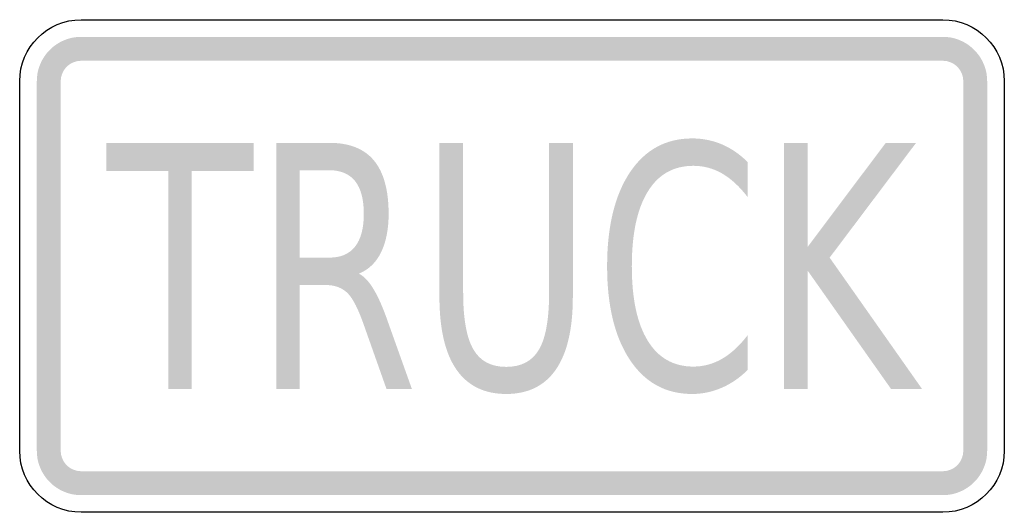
# Model space of a CAD drawing. Header units: inches. Extents: x -0.5 to 0.5, y -0.25 to 0.25.
import ezdxf

# ---------------------------------------------------------------- set-up
doc = ezdxf.new("R2010")
doc.units = ezdxf.units.IN
doc.header["$MEASUREMENT"] = 0

msp = doc.modelspace()

# ---------------------------------------------------------------- hatches: boundary and pattern name
for points in [[(-0.4375, 0.2326), (-0.4419, 0.2324), (-0.4463, 0.2318), (-0.4506, 0.2307), (-0.4548, 0.2292), (-0.4588, 0.2273), (-0.4626, 0.225), (-0.4661, 0.2224), (-0.4694, 0.2194), (-0.4724, 0.2161), (-0.475, 0.2126), (-0.4773, 0.2088), (-0.4792, 0.2048), (-0.4807, 0.2006), (-0.4818, 0.1963), (-0.4824, 0.1919), (-0.4826, 0.1875), (-0.4583, 0.1875), (-0.4582, 0.1895), (-0.4579, 0.1916), (-0.4574, 0.1935), (-0.4567, 0.1955), (-0.4559, 0.1973), (-0.4548, 0.1991), (-0.4536, 0.2007), (-0.4522, 0.2022), (-0.4507, 0.2036), (-0.4491, 0.2048), (-0.4473, 0.2059), (-0.4455, 0.2067), (-0.4435, 0.2074), (-0.4416, 0.2079), (-0.4395, 0.2082), (-0.4375, 0.2083), (-0.4375, 0.2326)], [(-0.4375, 0.2083), (0.4375, 0.2083), (0.4375, 0.2326), (-0.4375, 0.2326), (-0.4375, 0.2083)], [(0.4826, 0.1875), (0.4824, 0.1917), (0.4819, 0.1958), (0.4809, 0.1999), (0.4796, 0.2038), (0.4779, 0.2076), (0.4759, 0.2113), (0.4735, 0.2147), (0.4709, 0.2179), (0.4679, 0.2209), (0.4647, 0.2235), (0.4613, 0.2259), (0.4576, 0.2279), (0.4538, 0.2296), (0.4499, 0.2309), (0.4458, 0.2319), (0.4417, 0.2324), (0.4375, 0.2326), (0.4375, 0.2083), (0.4394, 0.2082), (0.4413, 0.208), (0.4432, 0.2075), (0.445, 0.2069), (0.4468, 0.2061), (0.4485, 0.2052), (0.4501, 0.2041), (0.4515, 0.2029), (0.4529, 0.2015), (0.4541, 0.2001), (0.4552, 0.1985), (0.4561, 0.1968), (0.4569, 0.195), (0.4575, 0.1932), (0.458, 0.1913), (0.4582, 0.1894), (0.4583, 0.1875), (0.4826, 0.1875)], [(-0.4583, -0.1875), (-0.4583, 0.1875), (-0.4826, 0.1875), (-0.4826, -0.1875), (-0.4583, -0.1875)], [(0.4583, 0.1875), (0.4583, -0.1875), (0.4826, -0.1875), (0.4826, 0.1875), (0.4583, 0.1875)], [(-0.412, 0.125), (-0.2624, 0.125), (-0.2624, 0.0965), (-0.3252, 0.0965), (-0.3252, -0.125), (-0.3492, -0.125), (-0.3492, 0.0965), (-0.412, 0.0965), (-0.412, 0.125)], [(0.2762, 0.125), (0.3002, 0.125), (0.3002, 0.0193), (0.3796, 0.125), (0.4104, 0.125), (0.3226, 0.0085), (0.4166, -0.125), (0.3851, -0.125), (0.3002, -0.0046), (0.3002, -0.125), (0.2762, -0.125), (0.2762, 0.125)], [(-0.4826, -0.1875), (-0.4824, -0.1919), (-0.4818, -0.1963), (-0.4807, -0.2006), (-0.4792, -0.2048), (-0.4773, -0.2088), (-0.475, -0.2126), (-0.4724, -0.2161), (-0.4694, -0.2194), (-0.4661, -0.2224), (-0.4626, -0.225), (-0.4588, -0.2273), (-0.4548, -0.2292), (-0.4506, -0.2307), (-0.4463, -0.2318), (-0.4419, -0.2324), (-0.4375, -0.2326), (-0.4375, -0.2083), (-0.4395, -0.2082), (-0.4416, -0.2079), (-0.4435, -0.2074), (-0.4455, -0.2067), (-0.4473, -0.2059), (-0.4491, -0.2048), (-0.4507, -0.2036), (-0.4522, -0.2022), (-0.4536, -0.2007), (-0.4548, -0.1991), (-0.4559, -0.1973), (-0.4567, -0.1955), (-0.4574, -0.1935), (-0.4579, -0.1916), (-0.4582, -0.1895), (-0.4583, -0.1875), (-0.4826, -0.1875)], [(0.4375, -0.2326), (0.4419, -0.2324), (0.4463, -0.2318), (0.4506, -0.2307), (0.4548, -0.2292), (0.4588, -0.2273), (0.4626, -0.225), (0.4661, -0.2224), (0.4694, -0.2194), (0.4724, -0.2161), (0.475, -0.2126), (0.4773, -0.2088), (0.4792, -0.2048), (0.4807, -0.2006), (0.4818, -0.1963), (0.4824, -0.1919), (0.4826, -0.1875), (0.4583, -0.1875), (0.4582, -0.1895), (0.4579, -0.1916), (0.4574, -0.1935), (0.4567, -0.1955), (0.4559, -0.1973), (0.4548, -0.1991), (0.4536, -0.2007), (0.4522, -0.2022), (0.4507, -0.2036), (0.4491, -0.2048), (0.4473, -0.2059), (0.4455, -0.2067), (0.4435, -0.2074), (0.4416, -0.2079), (0.4395, -0.2082), (0.4375, -0.2083), (0.4375, -0.2326)], [(0.4375, -0.2083), (-0.4375, -0.2083), (-0.4375, -0.2326), (0.4375, -0.2326), (0.4375, -0.2083)]]:
    msp.add_hatch(color=7).paths.add_polyline_path(points)
h = msp.add_hatch(color=7)
edge = h.paths.add_edge_path()
edge.add_spline(control_points=[(-0.1556, -0.0078), (-0.1504, -0.0102), (-0.1454, -0.0155), (-0.1406, -0.0235), (-0.1357, -0.0316), (-0.1309, -0.0426), (-0.126, -0.0567)], knot_values=[0, 0, 0, 0, 1, 1, 1, 2, 2, 2, 2], degree=3, periodic=0)
edge.add_line((-0.126, -0.0567), (-0.1016, -0.125))
edge.add_line((-0.1016, -0.125), (-0.1274, -0.125))
edge.add_line((-0.1274, -0.125), (-0.1501, -0.0609))
edge.add_spline(control_points=[(-0.1501, -0.0609), (-0.1559, -0.0441), (-0.1615, -0.033), (-0.167, -0.0275), (-0.1725, -0.0221), (-0.18, -0.0193), (-0.1894, -0.0193)], knot_values=[0, 0, 0, 0, 1, 1, 1, 2, 2, 2, 2], degree=3, periodic=0)
edge.add_line((-0.1894, -0.0193), (-0.2155, -0.0193))
edge.add_line((-0.2155, -0.0193), (-0.2155, -0.125))
edge.add_line((-0.2155, -0.125), (-0.2395, -0.125))
edge.add_line((-0.2395, -0.125), (-0.2395, 0.125))
edge.add_line((-0.2395, 0.125), (-0.1855, 0.125))
edge.add_spline(control_points=[(-0.1855, 0.125), (-0.1652, 0.125), (-0.1501, 0.119), (-0.1402, 0.1071), (-0.1303, 0.0951), (-0.1253, 0.0771), (-0.1253, 0.053), (-0.1253, 0.0373), (-0.1279, 0.0242), (-0.133, 0.0138), (-0.1381, 0.0034), (-0.1457, -0.0038), (-0.1556, -0.0078)], knot_values=[0, 0, 0, 0, 1, 1, 1, 2, 2, 2, 3, 3, 3, 4, 4, 4, 4], degree=3, periodic=0)
edge = h.paths.add_edge_path(flags=0)
edge.add_line((-0.2155, 0.0972), (-0.2155, 0.0085))
edge.add_line((-0.2155, 0.0085), (-0.1855, 0.0085))
edge.add_spline(control_points=[(-0.1855, 0.0085), (-0.1739, 0.0085), (-0.1652, 0.0122), (-0.1593, 0.0198), (-0.1534, 0.0273), (-0.1505, 0.0384), (-0.1505, 0.053), (-0.1505, 0.0676), (-0.1534, 0.0786), (-0.1593, 0.0861), (-0.1652, 0.0935), (-0.1739, 0.0972), (-0.1855, 0.0972)], knot_values=[0, 0, 0, 0, 1, 1, 1, 2, 2, 2, 3, 3, 3, 4, 4, 4, 4], degree=3, periodic=0)
edge.add_line((-0.1855, 0.0972), (-0.2155, 0.0972))
h = msp.add_hatch(color=7)
edge = h.paths.add_edge_path()
edge.add_line((-0.0737, 0.125), (-0.0496, 0.125))
edge.add_line((-0.0496, 0.125), (-0.0496, -0.0269))
edge.add_spline(control_points=[(-0.0496, -0.0269), (-0.0496, -0.0537), (-0.0461, -0.073), (-0.0392, -0.0847), (-0.0324, -0.0965), (-0.0212, -0.1024), (-0.0059, -0.1024), (0.0095, -0.1024), (0.0206, -0.0965), (0.0275, -0.0847), (0.0343, -0.073), (0.0377, -0.0537), (0.0377, -0.0269)], knot_values=[0, 0, 0, 0, 1, 1, 1, 2, 2, 2, 3, 3, 3, 4, 4, 4, 4], degree=3, periodic=0)
edge.add_line((0.0377, -0.0269), (0.0377, 0.125))
edge.add_line((0.0377, 0.125), (0.0618, 0.125))
edge.add_line((0.0618, 0.125), (0.0618, -0.0311))
edge.add_spline(control_points=[(0.0618, -0.0311), (0.0618, -0.0637), (0.0561, -0.0883), (0.0447, -0.1049), (0.0333, -0.1215), (0.0164, -0.1299), (-0.0059, -0.1299), (-0.0282, -0.1299), (-0.0451, -0.1215), (-0.0566, -0.1049), (-0.068, -0.0883), (-0.0737, -0.0637), (-0.0737, -0.0311)], knot_values=[0, 0, 0, 0, 1, 1, 1, 2, 2, 2, 3, 3, 3, 4, 4, 4, 4], degree=3, periodic=0)
edge.add_line((-0.0737, -0.0311), (-0.0737, 0.125))
h = msp.add_hatch(color=7)
edge = h.paths.add_edge_path()
edge.add_line((0.2392, 0.1057), (0.2392, 0.0701))
edge.add_spline(control_points=[(0.2392, 0.0701), (0.2311, 0.0807), (0.2225, 0.0886), (0.2134, 0.0939), (0.2043, 0.0991), (0.1946, 0.1017), (0.1843, 0.1017), (0.1641, 0.1017), (0.1486, 0.093), (0.1379, 0.0755), (0.1271, 0.058), (0.1217, 0.0328), (0.1217, -0.0003), (0.1217, -0.0332), (0.1271, -0.0584), (0.1379, -0.0759), (0.1486, -0.0933), (0.1641, -0.1021), (0.1843, -0.1021), (0.1946, -0.1021), (0.2043, -0.0994), (0.2134, -0.0942), (0.2225, -0.0889), (0.2311, -0.081), (0.2392, -0.0704)], knot_values=[0, 0, 0, 0, 1, 1, 1, 2, 2, 2, 3, 3, 3, 4, 4, 4, 5, 5, 5, 6, 6, 6, 7, 7, 7, 8, 8, 8, 8], degree=3, periodic=0)
edge.add_line((0.2392, -0.0704), (0.2392, -0.1057))
edge.add_spline(control_points=[(0.2392, -0.1057), (0.2309, -0.1138), (0.222, -0.1198), (0.2126, -0.1238), (0.2032, -0.1278), (0.1933, -0.1299), (0.183, -0.1299), (0.1561, -0.1299), (0.135, -0.1183), (0.1196, -0.0951), (0.1043, -0.0719), (0.0966, -0.0403), (0.0966, -0.0003), (0.0966, 0.0399), (0.1043, 0.0716), (0.1196, 0.0948), (0.135, 0.1179), (0.1561, 0.1295), (0.183, 0.1295), (0.1935, 0.1295), (0.2035, 0.1275), (0.2129, 0.1236), (0.2223, 0.1196), (0.231, 0.1137), (0.2392, 0.1057)], knot_values=[0, 0, 0, 0, 1, 1, 1, 2, 2, 2, 3, 3, 3, 4, 4, 4, 5, 5, 5, 6, 6, 6, 7, 7, 7, 8, 8, 8, 8], degree=3, periodic=0)

# ---------------------------------------------------------------- linework, layer by layer
at = {"color": 7}
for points in [[(-0.4375, 0.25), (0.4375, 0.25)], [(-0.5, -0.1875), (-0.5, 0.1875)], [(0.5, 0.1875), (0.5, -0.1875)], [(0.4375, -0.25), (-0.4375, -0.25)]]:
    msp.add_lwpolyline(points, dxfattribs=at)
for points in [[(-0.5, 0.1875), (-0.5, 0.222), (-0.472, 0.25), (-0.4375, 0.25)], [(0.4375, 0.25), (0.472, 0.25), (0.5, 0.222), (0.5, 0.1875)], [(-0.4375, -0.25), (-0.472, -0.25), (-0.5, -0.222), (-0.5, -0.1875)], [(0.5, -0.1875), (0.5, -0.222), (0.472, -0.25), (0.4375, -0.25)]]:
    msp.add_open_spline(points, degree=3, dxfattribs=at)

doc.saveas('drawing.dxf')
